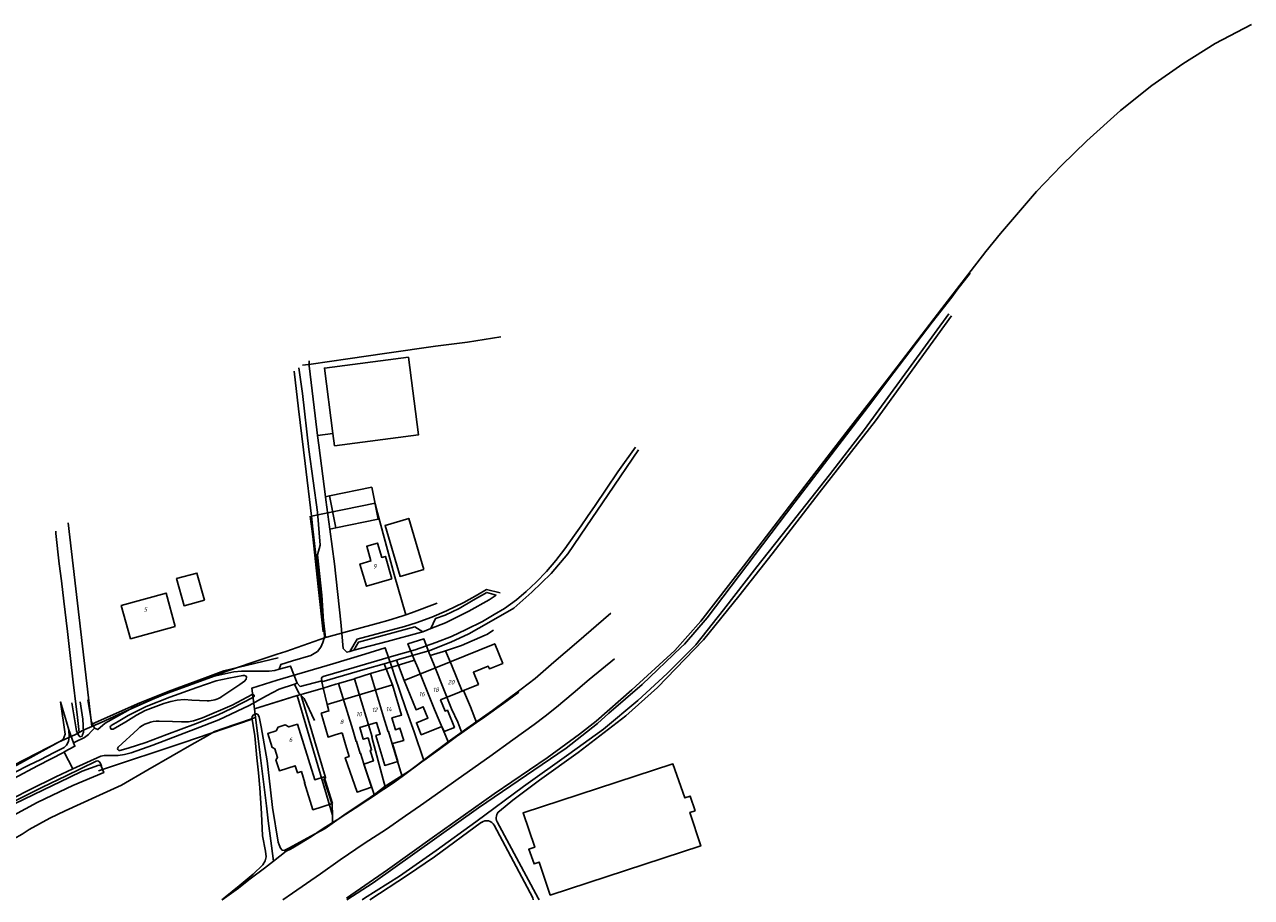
# Model space of a CAD drawing. Extents: x 124314 to 128016, y 450271 to 453716.
# Tile 39 of 40: x 125003 to 125352, y 451501 to 451749. Entities that reach past the tile are written whole.
import ezdxf
from ezdxf.enums import TextEntityAlignment as Align

# ---------------------------------------------------------------- set-up
doc = ezdxf.new("R2010")
doc.units = 0
doc.header["$MEASUREMENT"] = 0
for name, color, linetype in [('Default_113', 7, 'Continuous'), ('Default_21', 40, 'Continuous'), ('Default_23', 7, 'Continuous'), ('Default_4', 1, 'Continuous'), ('Default_48', 140, 'Continuous'), ('Default_6', 7, 'Continuous'), ('Default_79', 2, 'Continuous'), ('Default_80', 7, 'Continuous'), ('Default_87', 72, 'Continuous'), ('Default_99', 2, 'Continuous')]:
    doc.layers.add(name, color=color, linetype=linetype)
doc.styles.add('Style-ENGINEERING', font='isoct.shx', dxfattribs={"oblique": 15})

msp = doc.modelspace()

# ---------------------------------------------------------------- linework, layer by layer
at = {"layer": 'Default_21', "lineweight": -3, "flags": 128}
for points in [[(125094.72, 451500), (125102.21, 451504.78), (125132.13, 451526.11), (125157.05, 451543.13), (125165.95, 451550.12), (125169.17, 451553.11), (125178.66, 451561.27), (125189.8, 451571.83), (125190.69, 451572.72), (125197.14, 451580.21), (125222.13, 451613.04), (125244.02, 451641.63), (125250.21, 451649.93), (125261.13, 451664.24), (125266.73, 451671.34), (125268.16, 451673.39), (125271.98, 451678.19)], [(125082.09, 451652), (125084.55, 451652.36), (125094.96, 451653.79), (125106.03, 451655.45), (125119.89, 451657.42), (125129, 451658.61), (125138.52, 451660.07)], [(125079.65, 451650.36), (125080.92, 451639.57), (125082.82, 451624.04), (125084.59, 451609.08)], [(125084.59, 451609.08), (125102.69, 451612.76), (125103.41, 451610), (125108.17, 451592.5), (125111.41, 451581.05)], [(125022.13, 451549.26), (125015.4, 451607.22)], [(125084.59, 451609.08), (125085.03, 451605.35), (125086.99, 451588.22), (125088.65, 451574.57)], [(125011.87, 451604.85), (125011.96, 451604.17), (125012.85, 451595.54), (125013.51, 451590.72), (125014.16, 451584.95), (125015.24, 451576.26), (125016.07, 451568.65), (125016.85, 451561.92), (125017.74, 451554.9), (125017.98, 451552.69), (125018.56, 451547.61)], [(125111.41, 451581.05), (125113.05, 451581.65), (125120.34, 451584.39)], [(125088.65, 451574.57), (125089.01, 451574.7), (125096.92, 451576.9), (125103.59, 451578.68), (125106.38, 451579.45), (125110.61, 451580.76), (125111.41, 451581.05)], [(125122.76, 451570.82), (125127.32, 451572.31), (125134.05, 451575.22), (125134.47, 451575.46), (125136.42, 451576.65)], [(125022.39, 451549.37), (125024.8, 451550.43), (125030.81, 451553.17), (125039.51, 451557.01), (125040.89, 451557.7), (125042.5, 451558.29), (125046.73, 451559.96), (125049.82, 451561.15), (125053.81, 451562.64), (125058.25, 451564.17), (125060.56, 451565), (125067.71, 451567.44), (125074.9, 451569.88), (125077.29, 451570.65), (125083.77, 451572.91), (125088.65, 451574.57)], [(125107.43, 451566.18), (125105.61, 451571.68), (125099.76, 451569.86), (125090.66, 451567.1), (125074.9, 451562.44), (125067.64, 451560.17), (125068.38, 451554.32)], [(125118.37, 451569.51), (125118.1, 451570.17), (125116.62, 451574.18), (125112.04, 451572.82), (125113.64, 451568.8), (125113.91, 451568.17)], [(125107.43, 451566.18), (125113.91, 451568.17)], [(125113.91, 451568.17), (125114.83, 451566), (125116.91, 451560.71), (125119.65, 451554.16), (125123.55, 451544.75)], [(125118.37, 451569.51), (125122.21, 451570.64), (125122.76, 451570.82)], [(125118.37, 451569.51), (125119.5, 451566.74), (125122.26, 451559.81), (125124.46, 451554.34), (125126.25, 451550.53), (125127.37, 451547.5)], [(125122.76, 451570.82), (125124.47, 451566.77), (125127.43, 451559.36), (125127.88, 451559.54), (125129.82, 451554.87), (125131.57, 451550.38)], [(125101.45, 451564.32), (125105.31, 451565.53), (125107.43, 451566.18)], [(125107.43, 451566.18), (125108.32, 451563.51), (125109.75, 451559.35), (125111.47, 451554.35), (125113.79, 451547.75), (125116.54, 451539.61)], [(125081.61, 451558.36), (125082.34, 451558.57), (125087.99, 451560.18), (125091.5, 451561.31), (125092.28, 451561.53)], [(125092.28, 451561.53), (125096.86, 451562.88)], [(125092.28, 451561.53), (125096.36, 451548.37), (125097.35, 451545.05), (125097.45, 451545.08), (125098.48, 451541.64), (125098.57, 451541.67), (125099.47, 451538.64), (125102.54, 451529.67)], [(125096.86, 451562.88), (125096.98, 451562.91), (125101.45, 451564.32)], [(125105.66, 451531.78), (125101.77, 451546.29), (125101.84, 451546.31), (125100.84, 451549.72), (125096.86, 451562.88)], [(125101.45, 451564.32), (125105.38, 451551.1), (125106.39, 451547.78), (125106.5, 451547.82), (125107.61, 451544.38), (125110.37, 451535.1)], [(125068.38, 451554.32), (125080.53, 451558.05)], [(125068.38, 451554.32), (125076.63, 451556.91), (125080.53, 451558.05)], [(125080.53, 451558.05), (125081.61, 451558.36)], [(125080.53, 451558.05), (125090.56, 451524.11)], [(125081.61, 451558.36), (125088.57, 451534.78)], [(125131.57, 451550.38), (125133.27, 451551.54), (125137.38, 451554.46), (125139.34, 451555.94), (125143.6, 451559.03)], [(125068.38, 451554.32), (125068.69, 451551.81)], [(125014.56, 451525.27), (125018.97, 451527.29), (125024.32, 451529.72), (125030.63, 451532.64), (125038.07, 451536.98), (125045.03, 451540.97), (125050.62, 451544.18), (125054.67, 451546.44), (125057.07, 451547.82), (125062.56, 451549.72), (125068.69, 451551.81)], [(125068.69, 451551.81), (125069.43, 451545.9), (125069.96, 451541.85), (125070.97, 451533.58), (125071.86, 451526.74), (125072.34, 451522.46), (125073.23, 451515.38), (125073.82, 451510.97)], [(125012.71, 451544.81), (125017.48, 451547.04), (125018.56, 451547.61)], [(125018.56, 451547.61), (125019.51, 451548.11), (125022.13, 451549.26)], [(125022.13, 451549.26), (125022.39, 451549.37)], [(125123.55, 451544.75), (125125.89, 451546.48), (125127.37, 451547.5)], [(125127.37, 451547.5), (125129.7, 451549.1), (125131.57, 451550.38)], [(125000, 451537.78), (125012.71, 451544.81)], [(125116.54, 451539.61), (125121.01, 451542.86), (125123.55, 451544.75)], [(125110.37, 451535.1), (125116.01, 451539.23), (125116.54, 451539.61)], [(125088.15, 451534.43), (125088.63, 451534.59)], [(125090.52, 451527.13), (125088.15, 451534.43)], [(125088.57, 451534.78), (125088.63, 451534.59)], [(125105.66, 451531.78), (125108.28, 451533.58), (125110.37, 451535.1)], [(125102.54, 451529.67), (125104.47, 451530.96), (125105.66, 451531.78)], [(125090.52, 451527.13), (125090.56, 451524.11)], [(125091.94, 451522.77), (125094.35, 451524.36), (125098.4, 451526.91), (125098.77, 451527.16)], [(125098.77, 451527.16), (125102.54, 451529.67)], [(125000, 451517.31), (125002.32, 451518.67), (125004.37, 451519.97), (125010.22, 451523.18), (125014.56, 451525.27)], [(125090.56, 451524.11), (125090.58, 451521.88)], [(125073.82, 451510.97), (125077.45, 451513.83), (125078.7, 451514.42), (125079.77, 451515.02), (125081.26, 451515.91), (125082.93, 451516.98), (125084.65, 451517.99), (125087.63, 451520.07), (125090.54, 451521.86), (125090.58, 451521.88)], [(125090.58, 451521.88), (125091.11, 451522.23)], [(125091.11, 451522.23), (125091.94, 451522.77)], [(125059.24, 451500), (125063.82, 451503.3), (125067.22, 451505.98), (125071.26, 451508.95), (125073.82, 451510.97)]]:
    msp.add_lwpolyline(points, dxfattribs=at)
at = {"layer": 'Default_23', "lineweight": -3, "flags": 128}
msp.add_lwpolyline([(125076.48, 451500), (125079.25, 451501.88), (125087.23, 451507.42), (125092.76, 451511.34), (125099.6, 451515.99), (125105.91, 451520.09), (125111.32, 451523.9), (125115.61, 451526.82), (125121.38, 451530.86), (125126.32, 451534.43), (125135.3, 451540.74), (125141.85, 451545.5), (125147.96, 451549.87), (125151.06, 451552.25), (125154.27, 451554.81), (125159.04, 451558.73), (125163.62, 451562.6), (125170.76, 451568.49)], dxfattribs=at)
at = {"layer": 'Default_4', "lineweight": -3, "flags": 128}
for points in [[(125116.58, 451593.97), (125112.29, 451608.43), (125105.54, 451606.43), (125109.82, 451591.97), (125116.58, 451593.97)], [(125107.49, 451591.24), (125105.66, 451597.67), (125104.59, 451597.36), (125103.43, 451601.43), (125100.35, 451600.55), (125101.54, 451596.38), (125098.42, 451595.49), (125100.23, 451589.16), (125107.49, 451591.24)], [(125054.19, 451585.21), (125052.06, 451592.92), (125046.28, 451591.33), (125048.4, 451583.61), (125054.19, 451585.21)], [(125045.88, 451577.73), (125043.26, 451587.24), (125030.54, 451583.73), (125033.16, 451574.22), (125045.88, 451577.73)], [(125110.99, 451562.32), (125114.35, 451554.05), (125116.41, 451554.89), (125117.73, 451551.66), (125114.47, 451550.33), (125115.86, 451546.93), (125121.67, 451549.29), (125122.33, 451547.83), (125125.29, 451549.04), (125123.3, 451553.92), (125122.63, 451553.65), (125121.32, 451556.86), (125132.1, 451561.26), (125130.69, 451564.71), (125134.9, 451566.42), (125135.21, 451565.68), (125139.02, 451567.24), (125136.75, 451572.81), (125110.99, 451562.32)], [(125089.1, 451555.53), (125107.71, 451561.11)], [(125107.71, 451561.11), (125110.26, 451552.54), (125107.48, 451551.72), (125108.47, 451548.37), (125109.79, 451548.85), (125110.84, 451545.34), (125107.65, 451544.4), (125109.17, 451539.29), (125105.48, 451538.2), (125102.96, 451546.7), (125104.16, 451547.06), (125103.16, 451550.41), (125098.35, 451548.98), (125099.35, 451545.65), (125100.7, 451546.05), (125101.72, 451542.61), (125101.35, 451542.5), (125102.25, 451539.47), (125099.51, 451538.53), (125101.73, 451532.06), (125097.57, 451530.64), (125094.23, 451540.41), (125095.32, 451540.74), (125094.31, 451544.14)], [(125087.34, 451553.07), (125089.6, 451553.69), (125089.1, 451555.53)], [(125087.34, 451553.07), (125089.35, 451546.28), (125091.64, 451546.96)], [(125090.61, 451527.34), (125088.23, 451534.99), (125085.54, 451534.15), (125080.63, 451549.91), (125078.21, 451549.16), (125077.1, 451549.75), (125075.16, 451549.13), (125074.57, 451548.02), (125072.18, 451547.27), (125073.42, 451543.32), (125073.53, 451543.35), (125074.17, 451542.97), (125074.97, 451540.51), (125074.61, 451539.85), (125074.52, 451539.81), (125075.5, 451536.72), (125079.97, 451538.14), (125080.61, 451536.11), (125081.74, 451536.47), (125082.75, 451533.27), (125082.63, 451533.24), (125085.01, 451525.59), (125090.61, 451527.34)], [(125091.64, 451546.96), (125093.31, 451547.46)], [(125093.31, 451547.46), (125094.31, 451544.14)]]:
    msp.add_lwpolyline(points, dxfattribs=at)
at = {"layer": 'Default_48', "lineweight": -3, "flags": 128}
for points in [[(125094.6, 451500.5), (125106.27, 451508.49), (125118.9, 451517.62), (125136.54, 451530.09), (125151.69, 451540.38), (125160.85, 451547.08), (125165.58, 451550.78), (125175.7, 451559.73), (125187.99, 451570.9), (125195.31, 451579.25), (125207.48, 451594.9), (125224.91, 451617.59), (125236.71, 451632.86), (125249.02, 451648.67), (125263.87, 451668.19), (125276.37, 451684.35), (125280.62, 451689.47), (125290.82, 451701.38), (125297.88, 451708.81), (125305.13, 451715.8), (125314.67, 451724.41), (125323.64, 451731.59), (125332.4, 451737.76), (125341.67, 451743.46), (125351.95, 451748.9)], [(125067.71, 451551.33), (125067.68, 451551.51), (125067.76, 451552.09), (125068.16, 451552.61), (125068.58, 451552.85), (125068.98, 451552.87), (125069.38, 451552.71), (125069.74, 451552.01), (125070.34, 451549.16), (125071.98, 451539.53), (125072.98, 451531.24), (125073.54, 451526.2), (125075.14, 451516.37), (125075.4, 451515.59), (125075.78, 451514.66), (125076.28, 451514.14), (125076.9, 451514.04), (125078.14, 451514.68), (125084.44, 451518.05), (125088.52, 451520.23), (125094.49, 451524.57), (125101.29, 451529.07), (125102.97, 451530.24), (125105.55, 451532.3), (125106.03, 451532.62), (125112.54, 451536.72), (125117.94, 451540.76), (125123.54, 451544.91), (125128.76, 451548.69), (125136.13, 451553.83), (125144.21, 451559.86), (125148.25, 451562.94), (125153.51, 451567.53), (125159.98, 451573.09), (125169.74, 451581.48)], [(125059.08, 451500), (125060.09, 451500.75), (125064.07, 451504.01), (125067.99, 451507.32), (125070.76, 451509.96), (125071.48, 451511.06), (125071.7, 451512.24), (125071.56, 451513.82), (125070.72, 451518.15), (125070.36, 451524.54), (125069.96, 451531.86), (125069.58, 451536.11), (125069.06, 451540.39), (125068.52, 451546.62), (125068.02, 451549.6), (125067.71, 451551.33)], [(125024.84, 451538.08), (125024.14, 451538.26), (125019.44, 451536.54), (125015.72, 451534.78), (125008.37, 451531.26), (125000, 451527.17)], [(125000, 451524.05), (125006.57, 451527.67), (125010.93, 451529.75), (125016.74, 451532.48), (125025.54, 451536.18), (125025.22, 451537.04)], [(125025.22, 451537.04), (125024.84, 451538.08)], [(125024.88, 451538.07), (125024.84, 451538.08)]]:
    msp.add_lwpolyline(points, dxfattribs=at)
at = {"layer": 'Default_6', "lineweight": -3, "flags": 128}
for points in [[(125090.73, 451632.57), (125091.18, 451629.14), (125115.06, 451632.24), (125112.19, 451654.29), (125088.31, 451651.19), (125090.73, 451632.57)], [(125091.59, 451605.77), (125103.62, 451608.22), (125101.77, 451617.31), (125089.74, 451614.86)], [(125089.74, 451614.86), (125091.59, 451605.77)]]:
    msp.add_lwpolyline(points, dxfattribs=at)
at = {"layer": 'Default_79', "lineweight": -3, "flags": 128}
for points in [[(125000, 451538.32), (125013.06, 451544.99), (125014, 451545.59), (125014.32, 451546.35), (125014.56, 451547.11), (125013.29, 451556.29), (125014.92, 451550.59), (125015.58, 451548.29)], [(125015.58, 451548.29), (125015.7, 451546.33), (125015.52, 451544.97), (125014.96, 451543.97), (125014.24, 451543.33), (125011.4, 451541.84), (125007.47, 451539.84), (125004.43, 451538.4), (125000, 451536.15)]]:
    msp.add_lwpolyline(points, dxfattribs=at)
at = {"layer": 'Default_80', "lineweight": -3, "flags": 128}
for points in [[(125084.24, 451609.1), (125085, 451603.33), (125086.54, 451589.07), (125087.96, 451576.17)], [(125022.32, 451550.08), (125035.81, 451556.02), (125043.89, 451559.24), (125054.41, 451563.08), (125059.74, 451565.08), (125075.14, 451568.8)], [(125108.84, 451568.17), (125110.99, 451562.32)], [(125105.3, 451567.14), (125107.71, 451561.11)], [(125087.93, 451560.27), (125089.1, 451555.53)], [(125025.22, 451537.04), (125048.01, 451544.68), (125067.71, 451551.33)], [(125024.02, 451536.64), (125025.22, 451537.04)]]:
    msp.add_lwpolyline(points, dxfattribs=at)
at = {"layer": 'Default_87', "lineweight": -3, "flags": 128}
msp.add_lwpolyline([(125000, 451527.95), (125008.15, 451532.02), (125014.88, 451535.28), (125023.34, 451539.46), (125023.9, 451539.48), (125024.4, 451539.18), (125024.88, 451538.07)], dxfattribs=at)
at = {"layer": 'Default_99', "lineweight": -3, "flags": 128}
for points in [[(125099.03, 451500), (125099.71, 451500.42), (125109.61, 451506.71), (125120.1, 451514.05), (125131.38, 451522.16), (125144.89, 451532.19), (125157.85, 451541.39), (125167.66, 451548.54), (125177.44, 451556.71), (125185.77, 451564.35), (125193.89, 451572.48), (125201.79, 451582.43), (125211.32, 451594.66), (125219.92, 451605.55), (125231.91, 451620.87), (125241.9, 451633.7), (125265.85, 451666.66)], [(125138.05, 451525.24), (125141.85, 451528.34), (125149.51, 451534.03), (125160.47, 451541.84), (125174.04, 451552.36), (125183.04, 451560.41), (125196.09, 451573.88), (125206.18, 451586.39), (125215.6, 451598.39), (125228.99, 451615.74), (125244.98, 451636.16), (125266.64, 451666.05)], [(125083.93, 451653.23), (125083.98, 451651.86), (125085.64, 451637.67), (125086.36, 451632.05)], [(125075.47, 451565.62), (125075.93, 451566.93), (125079.27, 451567.97), (125084.47, 451569.49), (125086.29, 451570.59), (125087.25, 451571.8), (125087.85, 451573.14), (125088.33, 451574.64), (125087.59, 451586.67), (125086.35, 451598.06), (125087.06, 451600.83), (125086.38, 451610.22), (125083.86, 451628.08), (125082.02, 451643.99), (125081.03, 451651.29)], [(125086.36, 451632.05), (125090.73, 451632.57)], [(125086.36, 451632.05), (125086.72, 451629.28), (125088.61, 451614.63)], [(125087.55, 451562.29), (125087.51, 451562.91), (125087.59, 451563.23), (125087.99, 451563.47), (125096.72, 451566.1), (125108.08, 451569.41), (125114.09, 451571.08), (125119.97, 451573.12), (125124.4, 451574.89), (125128.65, 451576.83), (125133.23, 451579.18), (125136.58, 451581.1), (125139.48, 451582.86), (125142.93, 451585.32), (125145.65, 451587.66), (125148.51, 451590.29), (125151.47, 451593.37), (125154.09, 451596.52), (125156.65, 451599.76), (125159.46, 451603.73), (125161.36, 451606.38), (125163.11, 451609.01), (125165.26, 451612.16), (125168.46, 451616.74), (125171.76, 451621.7), (125176.73, 451628.67)], [(125108.84, 451568.17), (125109.34, 451568.32), (125118.24, 451570.89), (125124.23, 451573.27), (125129.39, 451575.61), (125135.07, 451578.87), (125142.21, 451582.95), (125147.32, 451587.45), (125152.76, 451592.78), (125157.52, 451598.34), (125162.77, 451606.07), (125168.99, 451615.24), (125177.6, 451627.93)], [(125088.61, 451614.63), (125089.74, 451614.86)], [(125088.61, 451614.63), (125088.72, 451613.78), (125089.84, 451605.41)], [(125089.84, 451605.41), (125091.59, 451605.77)], [(125089.84, 451605.41), (125091.16, 451595.5), (125092.93, 451578.94), (125093.61, 451571.47), (125094.69, 451570.41), (125095.49, 451570.63)], [(125095.49, 451570.63), (125097.66, 451574.15), (125111.08, 451577.74), (125114.38, 451578.72), (125118.88, 451580.38), (125123.05, 451582.14), (125127.95, 451584.52), (125131.83, 451586.7), (125134.37, 451588.22), (125138.25, 451587.31)], [(125118.59, 451577.15), (125119.89, 451579.95), (125122.67, 451580.98), (125126.61, 451582.86), (125130.61, 451585.16), (125134.47, 451587.4), (125137.12, 451586.58)], [(125118.59, 451577.15), (125122.69, 451578.79), (125129.39, 451582.07), (125135.11, 451585.28), (125137.12, 451586.58)], [(125096.65, 451570.94), (125098, 451573.29), (125114.02, 451577.59), (125116.3, 451576.24)], [(125096.65, 451570.94), (125106.12, 451573.49), (125115.92, 451576.09), (125116.3, 451576.24)], [(125116.3, 451576.24), (125118.59, 451577.15)], [(125095.49, 451570.63), (125096.65, 451570.94)], [(125105.3, 451567.14), (125108.84, 451568.17)], [(125022.89, 451548.83), (125022.92, 451548.77), (125023.82, 451548.39), (125025.98, 451550.27), (125033.89, 451554.73), (125042.93, 451558.51), (125056.9, 451563.62), (125060.02, 451564.3), (125062.56, 451564.8), (125064.7, 451565.03), (125067.46, 451565.03), (125070.36, 451564.97), (125072.62, 451565.05), (125074.18, 451565.23), (125075.47, 451565.62)], [(125080.53, 451561.57), (125078.65, 451566.45), (125075.47, 451565.62)], [(125087.61, 451561.97), (125099.86, 451565.55), (125105.3, 451567.14)], [(125016.75, 451537.21), (125024.7, 451540.82), (125025.62, 451541.02), (125027.48, 451541.04), (125029.68, 451541.08), (125031.46, 451541.32), (125033.35, 451541.82), (125039.55, 451544), (125051.67, 451548.6), (125058.32, 451551.18), (125066.9, 451555.22), (125071.86, 451557.97), (125075.4, 451559.87), (125079.81, 451561.34)], [(125059.17, 451557.78), (125064.22, 451561.21), (125065.58, 451562.17), (125066.06, 451562.75), (125066.16, 451563.29), (125066.02, 451563.55), (125065.56, 451563.75), (125065.12, 451563.75), (125061.14, 451563.07), (125057.52, 451562.23), (125052.06, 451560.39), (125044.37, 451557.65), (125037.61, 451554.95), (125032.45, 451552.37), (125029.65, 451550.71), (125027.65, 451549.6)], [(125079.81, 451561.34), (125080.53, 451561.57)], [(125079.81, 451561.34), (125081.07, 451558.72), (125082.51, 451557.24), (125085.49, 451550.97)], [(125080.53, 451561.57), (125081.37, 451560.67), (125087.55, 451562.29)], [(125087.55, 451562.29), (125087.61, 451561.97)], [(125087.61, 451561.97), (125087.93, 451560.27)], [(125041.32, 451550.8), (125045.05, 451550.7), (125047.61, 451550.62), (125049.63, 451550.62), (125051.03, 451550.86), (125053.66, 451551.76), (125062.04, 451555.38), (125063.46, 451556.14), (125067.75, 451558.37)], [(125016.48, 451556.02), (125017.82, 451548.09), (125018.14, 451547.17), (125018.42, 451546.69), (125018.7, 451546.37), (125019.36, 451546.55), (125019.52, 451546.91), (125019.76, 451547.69), (125019.58, 451551.39), (125018.84, 451556.34)], [(125020.98, 451556.82), (125022.06, 451550.65), (125022.32, 451550.08)], [(125028.23, 451548.56), (125031.85, 451550.63), (125034.87, 451552.51), (125036.07, 451553.21), (125037.33, 451553.79), (125042.63, 451555.85), (125044.65, 451556.41), (125046.39, 451556.75), (125048.37, 451556.97), (125050.59, 451556.77), (125055, 451556.59)], [(125068.14, 451557.63), (125061.9, 451554.36), (125058.1, 451552.56), (125051.63, 451550.06), (125043.53, 451547), (125037.47, 451544.76), (125032.47, 451543.14), (125030.13, 451542.48)], [(125015.58, 451548.29), (125016.94, 451544.61)], [(125016.94, 451544.61), (125018.24, 451545.27), (125019.12, 451545.65), (125020.04, 451546.15), (125021.18, 451547.03), (125022, 451547.85), (125022.89, 451548.83)], [(125022.32, 451550.08), (125022.89, 451548.83)], [(125029.63, 451543.36), (125035.2, 451548.51)], [(125014.32, 451542), (125014.3, 451542.04), (125017.34, 451543.67), (125016.94, 451544.61)], [(125014.32, 451542), (125006.69, 451538.14), (125000, 451534.5)], [(125016.75, 451537.21), (125014.32, 451542)], [(125000, 451528.96), (125004.43, 451531.27), (125011.88, 451534.92), (125016.75, 451537.21)], [(125193.71, 451525.29), (125192.31, 451529.49), (125190.76, 451528.95), (125187.41, 451538.65), (125144.79, 451524.72), (125148.13, 451514.93), (125146.41, 451514.39), (125147.91, 451510.2), (125149.39, 451510.72), (125152.51, 451501.33), (125195.31, 451515.3), (125192.25, 451524.83), (125193.71, 451525.29)], [(125101.21, 451500), (125111.97, 451507.05), (125119.65, 451512.25), (125132.98, 451522.03)], [(125136.59, 451521.2), (125147.6, 451500.53), (125147.64, 451500)], [(125149.36, 451500), (125149.11, 451500.49), (125137.45, 451522.18)]]:
    msp.add_lwpolyline(points, dxfattribs=at)
at = {"layer": 'Default_99', "lineweight": -3}
for centre, major_axis, end_param in [((125055.28, 451563.5), (-0.28, -6.91), 0.638423), ((125067.94, 451558), (0.194, -0.371), 3.141593), ((125041.08, 451542.14), (0.24, 8.66), 0.77372), ((125027.94, 451549.08), (-0.291, 0.526), 3.15577), ((125029.99, 451542.98), (-0.354, 0.383), 2.674384), ((125139.6, 451523.34), (-1.55, 1.9), 1.381333), ((125134.43, 451520.05), (2.16, 1.15), 1.713995)]:
    msp.add_ellipse(centre, major_axis=major_axis, ratio=1, start_param=0, end_param=end_param, dxfattribs=at)

# ---------------------------------------------------------------- texts
at = {"layer": 'Default_113', "lineweight": -3, "style": 'Style-ENGINEERING', "oblique": 15}
for s, p in [('9', (125102.59, 451594.83)), ('5', (125037.38, 451582.55)), ('20', (125124.29, 451561.85)), ('16', (125115.97, 451558.5)), ('18', (125119.95, 451559.74)), ('12', (125102.56, 451554.03)), ('14', (125106.58, 451554.22)), ('8', (125093.18, 451550.59)), ('10', (125098.09, 451552.78)), ('6', (125078.68, 451545.56))]:
    msp.add_text(s, height=1.25, dxfattribs=at).set_placement(p, align=Align.MIDDLE_CENTER)

doc.saveas('drawing.dxf')
